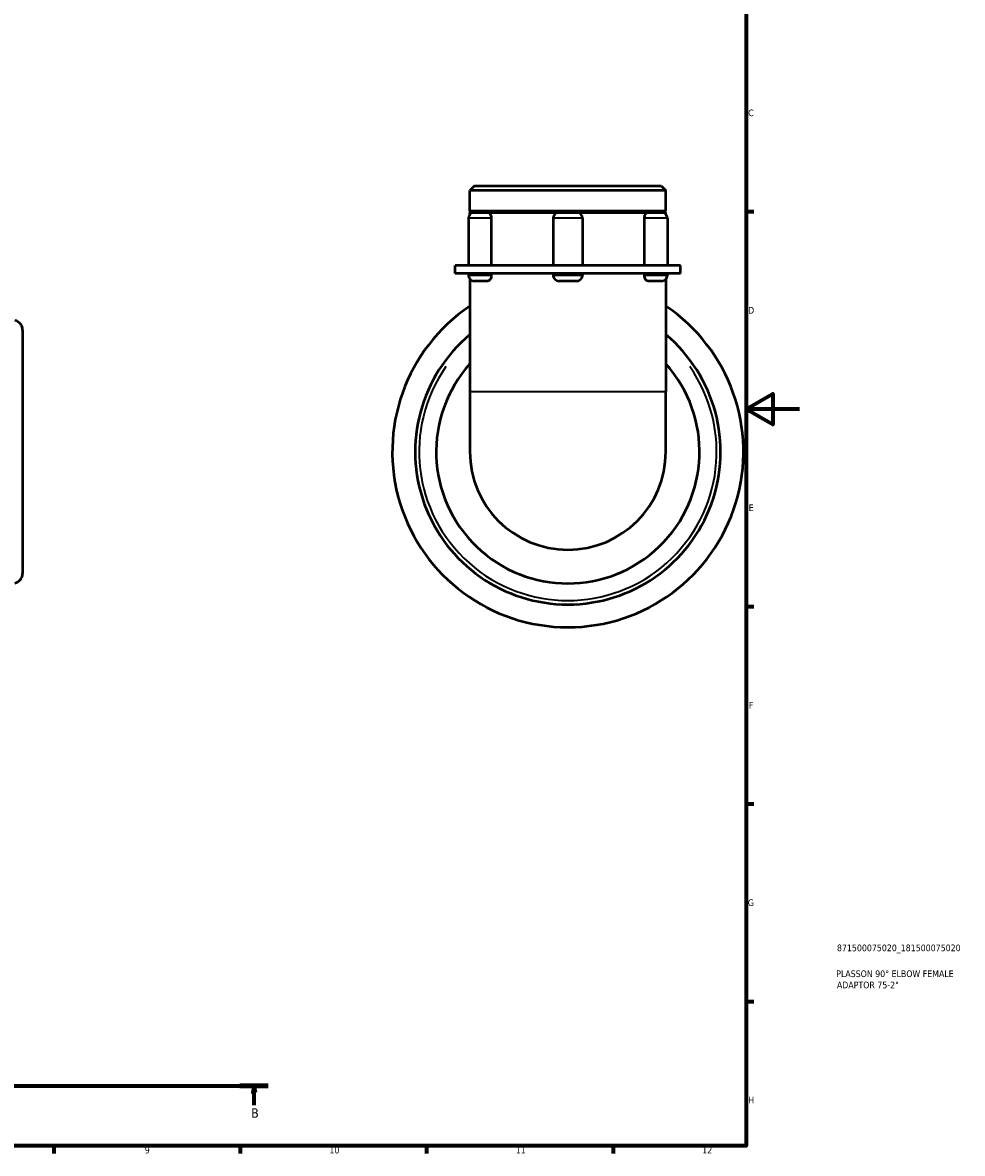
# Model space of a CAD drawing. Header units: millimetres. Extents: x 0 to 919, y -23 to 908.
# Tile 3 of 6: x 549 to 902, y 17 to 442. Entities that reach past the tile are written whole.
import ezdxf

# ---------------------------------------------------------------- set-up
doc = ezdxf.new("R2010")
doc.units = ezdxf.units.MM
doc.linetypes.add('CHAIN', pattern=[0.7087, 0.4724, -0.0591, 0.1181, -0.0591])
for name, color, linetype, lineweight in [('Border (ISO)', 7, 'Continuous', 70), ('Section Line (ISO)', 7, 'CHAIN', 70), ('Title (ISO)', 7, 'Continuous', 50), ('Visible (ISO)', 7, 'Continuous', 50), ('Visible Narrow (ISO)', 7, 'Continuous', 35)]:
    doc.layers.add(name, color=color, linetype=linetype, lineweight=lineweight)
doc.styles.add('Label Text (ISO)', font='tahoma.ttf')
doc.styles.add('Note Text (ISO)', font='tahoma.ttf')

# ---------------------------------------------------------------- blocks, each defined once
blk = doc.blocks.new('Borders Default Border')
at = {"layer": 'Border (ISO)'}
for p, q in [((821, 371.25), (823.9, 371.25)), ((821, 222.75), (823.9, 222.75)), ((821, 148.5), (823.9, 148.5)), ((821, 74.25), (823.9, 74.25)), ((560.67, 20), (560.67, 17.1)), ((630.75, 20), (630.75, 17.1)), ((700.83, 20), (700.83, 17.1)), ((770.92, 20), (770.92, 17.1))]:
    blk.add_line(p, q, dxfattribs=at)
at = {"layer": 'Border (ISO)', "flags": 128}
for points in [[(20, 20), (20, 574), (821, 574), (821, 20), (20, 20)], [(841, 297), (821, 297), (831, 302.77), (831, 291.23), (821, 297)]]:
    blk.add_lwpolyline(points, dxfattribs=at)
at = {"layer": 'Border (ISO)', "color": 232, "true_color": 0xca0064, "char_height": 2.5, "attachment_point": 7, "style": 'Note Text (ISO)'}
for s, insert in [('C', (821.73, 407.08)), ('D', (821.73, 332.88)), ('E', (821.94, 258.63)), ('F', (822, 184.38)), ('G', (821.61, 110.08)), ('H', (821.74, 35.88)), ('9', (594.88, 17.05)), ('10', (664.29, 17.05)), ('11', (734.37, 17.1)), ('12', (804.46, 17.1))]:
    blk.add_mtext(s, dxfattribs=dict(at, insert=insert))
blk = doc.blocks.new('Title Blocks ISO')
at = {"layer": 'Title (ISO)', "color": 232, "true_color": 0xca0064, "style": 'Note Text (ISO)'}
for tag, p in [('PART_NUMBER_001', (34.1, 73.13)), ('DESCRIPTION_001', (33.84, 63.4)), ('DESCRIPTION_002', (34.09, 59.18))]:
    blk.add_attdef(tag, p, '', height=2.5, dxfattribs=at)
blk = doc.blocks.new('2dTransSection0')
at = {"layer": 'Section Line (ISO)', "linetype": 'CHAIN'}
blk.add_line((206.25, 42.53), (641.31, 42.53), dxfattribs=at)
at = {"layer": 'Section Line (ISO)', "linetype": 'Continuous', "lineweight": 140}
for p, q in [((206.25, 42.53), (216.97, 42.53)), ((630.59, 42.53), (641.31, 42.53))]:
    blk.add_line(p, q, dxfattribs=at)
at = {"layer": 'Section Line (ISO)', "linetype": 'Continuous'}
for p, q in [((211.61, 42.53), (211.11, 40.03)), ((211.61, 40.03), (211.61, 42.53)), ((212.11, 40.03), (211.61, 42.53)), ((635.95, 42.53), (635.45, 40.03)), ((635.95, 40.03), (635.95, 42.53)), ((636.45, 40.03), (635.95, 42.53)), ((211.11, 40.03), (212.11, 40.03)), ((211.61, 35.2), (211.61, 40.03)), ((635.45, 40.03), (636.45, 40.03)), ((635.95, 35.2), (635.95, 40.03))]:
    blk.add_line(p, q, dxfattribs=at)
at = {"layer": 'Section Line (ISO)', "linetype": 'Continuous', "flags": 128}
for points in [[(212.11, 40.03), (211.61, 42.53), (211.11, 40.03), (212.11, 40.03)], [(636.45, 40.03), (635.95, 42.53), (635.45, 40.03), (636.45, 40.03)]]:
    blk.add_lwpolyline(points, dxfattribs=at)
at = {"layer": 'Section Line (ISO)'}
for points in [[(212.11, 40.03), (211.61, 42.53), (211.11, 40.03), (212.11, 40.03)], [(636.45, 40.03), (635.95, 42.53), (635.45, 40.03), (636.45, 40.03)]]:
    blk.add_solid(points, dxfattribs=at)
at = {"layer": 'Section Line (ISO)', "char_height": 3.5, "attachment_point": 7, "style": 'Label Text (ISO)'}
for insert in [(210.54, 30.53), (634.88, 30.53)]:
    blk.add_mtext('B', dxfattribs=dict(at, insert=insert))

msp = doc.modelspace()

# ---------------------------------------------------------------- linework, layer by layer
at = {"layer": 'Visible (ISO)'}
for p, q in [((718.819, 380.927), (717.12, 379.228)), ((717.12, 371.427), (717.12, 379.228)), ((790.772, 379.228), (717.12, 379.228)), ((718.819, 380.927), (789.073, 380.927)), ((789.073, 380.927), (790.772, 379.228)), ((790.772, 371.427), (790.772, 379.228)), ((790.772, 371.427), (717.12, 371.427)), ((717.62, 370.927), (717.12, 371.427)), ((717.12, 370.927), (718.739, 370.927)), ((717.12, 370.221), (717.12, 370.927)), ((718.739, 370.927), (723.838, 370.927)), ((723.838, 370.927), (750.632, 370.927)), ((750.632, 370.927), (757.26, 370.927)), ((757.26, 370.927), (784.054, 370.927)), ((784.054, 370.927), (789.153, 370.927)), ((789.153, 370.927), (790.772, 370.927)), ((790.272, 370.927), (790.772, 371.427)), ((790.772, 370.221), (790.772, 370.927)), ((716.529, 368.718), (716.529, 350.927)), ((725.166, 368.718), (725.166, 350.927)), ((748.422, 368.718), (748.422, 350.927)), ((759.47, 368.718), (759.47, 350.927)), ((782.726, 350.927), (782.726, 368.718)), ((791.362, 368.718), (791.362, 350.927)), ((717.269, 350.927), (711.596, 350.927)), ((711.596, 347.927), (711.596, 350.927)), ((753.946, 350.927), (717.269, 350.927)), ((790.622, 350.927), (753.946, 350.927)), ((796.296, 350.927), (790.622, 350.927)), ((796.296, 347.927), (796.296, 350.927)), ((717.269, 347.927), (711.596, 347.927)), ((716.529, 347.927), (716.529, 347.337)), ((717.12, 345.834), (717.12, 303.59)), ((753.946, 347.927), (717.269, 347.927)), ((723.838, 345.127), (718.739, 345.127)), ((725.166, 347.927), (725.166, 347.337)), ((748.422, 347.927), (748.422, 347.337)), ((757.26, 345.127), (750.632, 345.127)), ((790.622, 347.927), (753.946, 347.927)), ((759.47, 347.927), (759.47, 347.337)), ((782.726, 347.337), (782.726, 347.927)), ((789.153, 345.127), (784.054, 345.127)), ((796.296, 347.927), (790.622, 347.927)), ((790.772, 345.834), (790.772, 303.59)), ((791.362, 347.927), (791.362, 347.337)), ((548.947, 326.641), (548.947, 235.214)), ((717.12, 303.59), (717.12, 280.927)), ((790.772, 280.927), (790.772, 303.59))]:
    msp.add_line(p, q, dxfattribs=at)
for centre, radius, start, end in [((718.739, 368.718), 2.21, 90, 180), ((750.632, 368.718), 2.21, 90, 180), ((757.26, 368.718), 2.21, 0, 90), ((789.153, 368.718), 2.21, 0, 90), ((718.739, 347.337), 2.21, 180, 270), ((750.632, 347.337), 2.21, 180, 270), ((757.26, 347.337), 2.21, 270, 0), ((789.153, 347.337), 2.21, 270, 0), ((753.946, 280.927), 66, 123.91592, 56.08408), ((545.197, 326.641), 3.75, 0, 78), ((753.946, 280.927), 57.42, 129.89267, 50.10733), ((753.946, 280.927), 49.5, 138.07051, 41.92949), ((753.946, 280.927), 36.826, 180, 0), ((545.197, 235.214), 3.75, 282, 0)]:
    msp.add_arc(centre, radius, start, end, dxfattribs=at)
for points, knots in [([(723.838, 370.927), (723.992, 370.927), (724.146, 370.879), (724.454, 370.683), (724.604, 370.53), (724.86, 370.138), (724.966, 369.902), (725.115, 369.38), (725.158, 369.098), (725.166, 368.78), (725.166, 368.749), (725.166, 368.718)], [0.69655474, 0.69655474, 0.69655474, 0.69655474, 0.77664651, 0.77664651, 0.8631055, 0.8631055, 0.9495328, 0.9495328, 1.03575463, 1.03575463, 1.0450276, 1.0450276, 1.0450276, 1.0450276]), ([(782.726, 368.718), (782.726, 368.994), (782.758, 369.269), (782.887, 369.794), (782.983, 370.038), (783.227, 370.453), (783.371, 370.62), (783.685, 370.854), (783.851, 370.918), (784.03, 370.927), (784.042, 370.927), (784.054, 370.927)], [0.34847062, 0.34847062, 0.34847062, 0.34847062, 0.43153148, 0.43153148, 0.51775851, 0.51775851, 0.6041918, 0.6041918, 0.69064688, 0.69064688, 0.69694011, 0.69694011, 0.69694011, 0.69694011]), ([(725.166, 347.337), (725.166, 347.06), (725.134, 346.786), (725.005, 346.261), (724.908, 346.017), (724.665, 345.601), (724.521, 345.434), (724.207, 345.201), (724.041, 345.136), (723.862, 345.128), (723.85, 345.127), (723.838, 345.127)], [0.34847062, 0.34847062, 0.34847062, 0.34847062, 0.43153148, 0.43153148, 0.51775851, 0.51775851, 0.6041918, 0.6041918, 0.69064688, 0.69064688, 0.69694011, 0.69694011, 0.69694011, 0.69694011]), ([(784.054, 345.127), (783.9, 345.127), (783.745, 345.176), (783.437, 345.371), (783.288, 345.525), (783.031, 345.917), (782.926, 346.153), (782.777, 346.675), (782.734, 346.957), (782.726, 347.275), (782.726, 347.306), (782.726, 347.337)], [0.69655474, 0.69655474, 0.69655474, 0.69655474, 0.77664651, 0.77664651, 0.8631055, 0.8631055, 0.9495328, 0.9495328, 1.03575463, 1.03575463, 1.0450276, 1.0450276, 1.0450276, 1.0450276])]:
    msp.add_open_spline(points, degree=3, knots=knots, dxfattribs=at)
at = {"layer": 'Visible Narrow (ISO)'}
for p, q in [((724.654, 368.718), (716.562, 368.718)), ((759.402, 368.718), (748.49, 368.718)), ((791.33, 368.718), (783.238, 368.718)), ((716.562, 347.337), (724.654, 347.337)), ((748.49, 347.337), (759.402, 347.337)), ((783.238, 347.337), (791.33, 347.337)), ((717.573, 303.59), (790.319, 303.59))]:
    msp.add_line(p, q, dxfattribs=at)
msp.add_arc((753.946, 280.927), 55.92, 145.07079, 34.92921, dxfattribs=at)

# ---------------------------------------------------------------- block references
msp.add_blockref('Borders Default Border', (0, 0))
msp.add_blockref('Title Blocks ISO', (821, 20)).add_auto_attribs({'PART_NUMBER_001': '871500075020_181500075020', 'DESCRIPTION_001': 'PLASSON 90° ELBOW FEMALE', 'DESCRIPTION_002': 'ADAPTOR 75-2"'})
at = {"layer": 'Section Line (ISO)'}
msp.add_blockref('2dTransSection0', (0, 0), dxfattribs=at)

doc.saveas('drawing.dxf')
